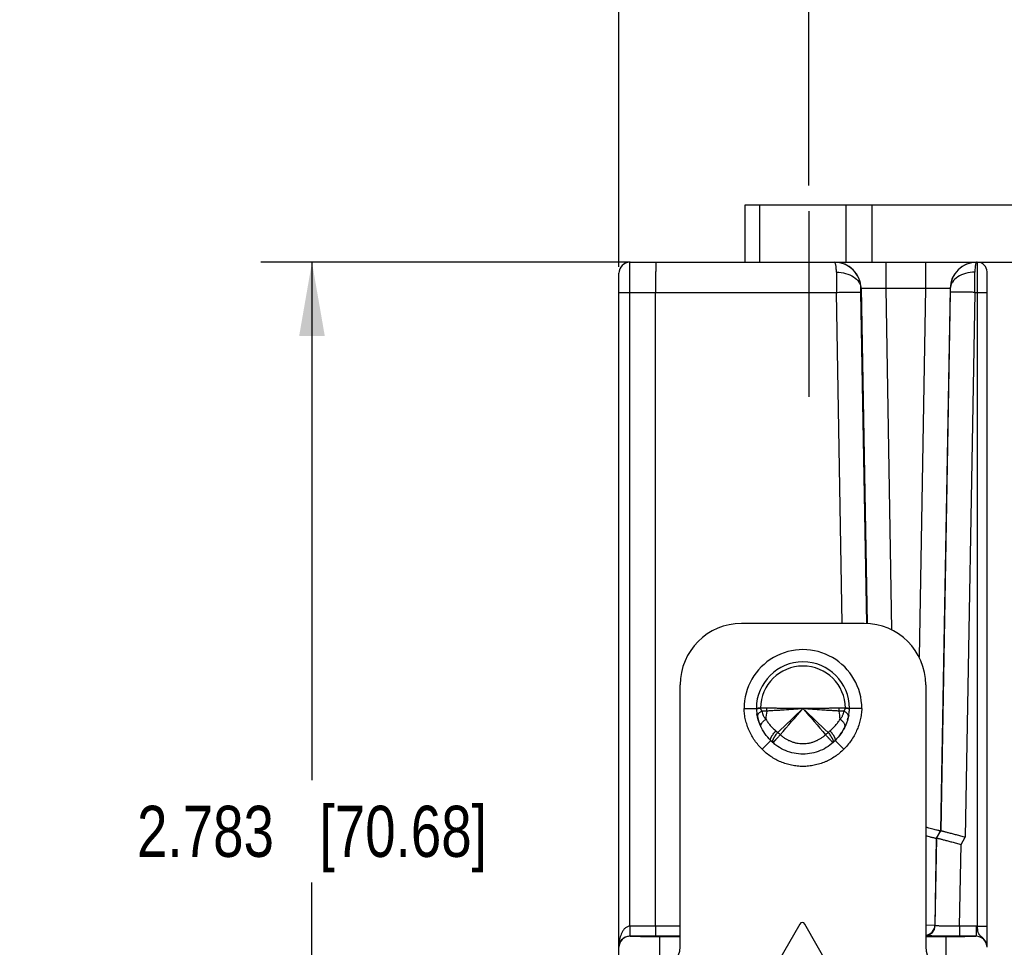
# Model space of a CAD drawing. Header units: inches. Extents: x 0 to 22, y 0 to 17.
# Tile 29 of 32: x 13.5 to 15.9, y 12.9 to 15.1. Entities that reach past the tile are written whole.
import ezdxf

# ---------------------------------------------------------------- set-up
doc = ezdxf.new("R2010")
doc.units = ezdxf.units.IN
doc.header["$LTSCALE"] = 1.21
doc.header["$MEASUREMENT"] = 0
doc.linetypes.add('CENTER', pattern=[0.6, 0.375, -0.075, 0.075, -0.075])
doc.layers.get('0').update_dxf_attribs({"linetype": 'CONTINUOUS'})
for name, color, linetype in [('02___PRT_ALL_AXES', 7, 'CONTINUOUS'), ('03___PRT_ALL_CURVES', 7, 'CONTINUOUS'), ('DEFAULT_1', 7, 'CENTER'), ('DIMENSIONS', 7, 'CONTINUOUS'), ('FEATURES', 7, 'CONTINUOUS')]:
    doc.layers.add(name, color=color, linetype=linetype)
doc.styles.get("Standard").update_dxf_attribs({"font": 'txt', "width": 0.8})
doc.dimstyles.new('DIMSTYLE_1', dxfattribs={"dimtxt": 0.125, "dimasz": 0.18, "dimexe": 0.125, "dimexo": 0.0625, "dimgap": 0.0625, "dimtad": 0, "dimtih": 1, "dimtoh": 1, "dimzin": 4, "dimdsep": 46, "dimtxsty": 'STANDARD', "dimblk": '_FILLED', "dimblk1": '_FILLED', "dimblk2": '_FILLED', "dimcen": 0.09, "dimadec": 0, "dimazin": 0, "dimtp": 0.001, "dimtm": 0.001, "dimtfac": 1, "dimtofl": 0, "dimtmove": 0, "dimatfit": 3, "dimldrblk": '_FILLED', "dimfxl": 1, "dimtolj": 1, "dimtzin": 4, "dimarcsym": 0})
doc.dimstyles.new('DIMSTYLE_2', dxfattribs={"dimtxt": 0.125, "dimasz": 0.18, "dimexe": 0.125, "dimexo": 0.0625, "dimgap": 0.0625, "dimtad": 0, "dimtih": 1, "dimtoh": 1, "dimdec": 3, "dimzin": 4, "dimdsep": 46, "dimtxsty": 'STANDARD', "dimblk": '_FILLED', "dimblk1": '_FILLED', "dimblk2": '_FILLED', "dimcen": 0.09, "dimadec": 0, "dimazin": 0, "dimtp": 0.001, "dimtm": 0.001, "dimtfac": 1, "dimtdec": 3, "dimtofl": 0, "dimtmove": 0, "dimatfit": 3, "dimldrblk": '_FILLED', "dimfxl": 1, "dimtolj": 1, "dimtzin": 4, "dimarcsym": 0})

# ---------------------------------------------------------------- blocks, each defined once
blk = doc.blocks.new('_FILLED')
at = {"color": 0, "linetype": 'ByBlock'}
blk.add_solid([(0, 0), (-1, 0.17361), (-1, -0.17361)], dxfattribs=at)
blk = doc.blocks.new('*D9')
at = {"layer": 'DIMENSIONS', "color": 2, "linetype": 'Continuous'}
for p, q in [((14.988, 14.5329), (14.988, 15.5595)), ((15.452, 14.732), (15.452, 15.5595)), ((14.988, 15.4345), (14.6363, 15.4345)), ((15.452, 15.4345), (15.812, 15.4345))]:
    blk.add_line(p, q, dxfattribs=at)
at = {"layer": 'DIMENSIONS', "color": 2, "linetype": 'Continuous', "xscale": 0.18, "yscale": 0.18, "zscale": 0.18}
blk.add_blockref('_FILLED', (14.988, 15.4345), dxfattribs=at)
at = {"layer": 'DIMENSIONS', "color": 2, "linetype": 'Continuous', "xscale": 0.18, "yscale": 0.18, "zscale": 0.18, "rotation": 180}
blk.add_blockref('_FILLED', (15.452, 15.4345), dxfattribs=at)
at = {"layer": 'DIMENSIONS', "color": 2, "linetype": 'Continuous', "insert": (14.5738, 15.497), "char_height": 0.125, "width": 1.225, "attachment_point": 3, "line_spacing_factor": 0.9}
blk.add_mtext('.464{\\Ftxt.shx;\\W1.000000;\\H0.125000; }[11.79]', dxfattribs=at)
blk = doc.blocks.new('*D10')
at = {"layer": 'DIMENSIONS', "color": 2, "linetype": 'Continuous'}
for p, q in [((15.0158, 14.5445), (14.113, 14.5445)), ((14.238, 14.5445), (14.238, 13.2782)), ((14.238, 11.7618), (14.238, 13.0282)), ((15.0255, 11.7618), (14.113, 11.7618))]:
    blk.add_line(p, q, dxfattribs=at)
at = {"layer": 'DIMENSIONS', "color": 2, "linetype": 'Continuous', "xscale": 0.18, "yscale": 0.18, "zscale": 0.18}
for p, rotation in [((14.238, 14.5445), 90), ((14.238, 11.7618), 270)]:
    blk.add_blockref('_FILLED', p, dxfattribs=dict(at, rotation=rotation))
at = {"layer": 'DIMENSIONS', "color": 2, "linetype": 'Continuous', "insert": (14.238, 13.2157), "char_height": 0.125, "width": 1.325, "attachment_point": 2, "line_spacing_factor": 0.9}
blk.add_mtext('2.783{\\Ftxt.shx;\\W1.000000;\\H0.125000; }[70.68]', dxfattribs=at)
blk = doc.blocks.new('*D13')
at = {"layer": 'DIMENSIONS', "color": 2, "linetype": 'Continuous'}
for p, q in [((16.638, 14.6845), (16.638, 15.0264)), ((16.638, 15.0264), (16.7555, 15.0264)), ((15.6065, 14.6845), (16.763, 14.6845)), ((15.8002, 14.5445), (16.763, 14.5445)), ((16.638, 14.5445), (16.638, 14.1845))]:
    blk.add_line(p, q, dxfattribs=at)
at = {"layer": 'DIMENSIONS', "color": 2, "linetype": 'Continuous', "xscale": 0.18, "yscale": 0.18, "zscale": 0.18}
for p, rotation in [((16.638, 14.6845), 270), ((16.638, 14.5445), 90)]:
    blk.add_blockref('_FILLED', p, dxfattribs=dict(at, rotation=rotation))
at = {"layer": 'DIMENSIONS', "color": 2, "linetype": 'Continuous', "insert": (16.818, 15.0889), "char_height": 0.125, "width": 0.925, "attachment_point": 1, "line_spacing_factor": 0.9}
blk.add_mtext('.14{\\Ftxt.shx;\\W1.000000;\\H0.125000; }[3.6]', dxfattribs=at)

msp = doc.modelspace()

# ---------------------------------------------------------------- linework, layer by layer
at = {"color": 7, "linetype": 'Continuous'}
for p, q in [((15.0147, 14.4708), (15.015, 14.5445)), ((15.015, 14.5445), (15.5149, 14.5445)), ((15.5153, 14.5445), (15.8626, 14.5445)), ((15.6403, 14.5445), (15.6403, 14.4807)), ((15.7377, 14.5445), (15.7377, 14.4807)), ((15.863, 14.5445), (15.8643, 14.5445)), ((15.8643, 12.9212), (15.8643, 14.5445)), ((14.988, 12.8363), (14.988, 14.5175)), ((15.888, 12.8697), (15.888, 14.5209)), ((15.0147, 12.9213), (15.0147, 14.4708)), ((15.0147, 14.4708), (15.5199, 14.4708)), ((15.078, 12.9213), (15.078, 14.4708)), ((15.534, 13.6615), (15.5199, 14.4708)), ((15.5797, 14.4807), (15.5803, 14.4807)), ((15.5798, 14.4709), (15.5797, 14.4807)), ((15.594, 13.6616), (15.5798, 14.4709)), ((15.5803, 14.4807), (15.5946, 13.6614)), ((15.6403, 14.4807), (15.6548, 13.6458)), ((15.6403, 14.4807), (15.7377, 14.4807)), ((15.7377, 14.4807), (15.7219, 13.579)), ((15.7976, 14.4807), (15.7745, 13.1541)), ((15.7981, 14.4709), (15.7751, 13.1545)), ((15.7976, 14.4807), (15.7982, 14.4807)), ((15.7982, 14.4807), (15.7981, 14.4709)), ((15.8581, 14.4708), (15.8348, 13.139)), ((15.8581, 14.4708), (15.8643, 14.4708)), ((15.2941, 13.4534), (15.3241, 13.4539)), ((15.3287, 13.4537), (15.3342, 13.4543)), ((15.3342, 13.4546), (15.3342, 13.4543)), ((15.35, 13.4544), (15.3342, 13.4543)), ((15.5417, 13.4543), (15.5259, 13.4544)), ((15.5472, 13.4544), (15.5417, 13.4546)), ((15.5417, 13.4543), (15.5417, 13.4546)), ((15.5417, 13.4543), (15.5486, 13.4535)), ((15.5519, 13.4539), (15.5472, 13.4544)), ((15.5819, 13.4534), (15.5519, 13.4539)), ((15.3718, 13.3987), (15.3766, 13.3949)), ((15.4993, 13.3949), (15.5041, 13.3987)), ((15.3594, 13.375), (15.3382, 13.3538)), ((15.5114, 13.3702), (15.5097, 13.3717)), ((15.5377, 13.3538), (15.5165, 13.375)), ((15.7642, 13.1362), (15.7745, 13.1541)), ((15.7648, 13.1367), (15.7751, 13.1545)), ((15.7751, 13.1545), (15.7745, 13.1541)), ((15.7642, 13.1362), (15.7605, 12.9234)), ((15.7611, 12.9228), (15.7648, 13.1367)), ((15.7648, 13.1367), (15.7642, 13.1362)), ((15.821, 12.9213), (15.8245, 13.1211)), ((15.8245, 13.1211), (15.8348, 13.139)), ((15.7605, 12.9234), (15.738, 12.9237)), ((15.7611, 12.9228), (15.7605, 12.9234)), ((15.0147, 12.9213), (15.0148, 12.9)), ((15.138, 12.9213), (15.0152, 12.9213)), ((15.078, 12.9213), (15.0777, 12.8968)), ((15.861, 12.9213), (15.821, 12.9213)), ((15.821, 12.9213), (15.821, 12.8968)), ((15.861, 12.9213), (15.861, 12.8967)), ((15.015, 12.8967), (15.015, 12.8968)), ((15.138, 12.8968), (15.015, 12.8968)), ((15.088, 12.8355), (15.088, 12.8954)), ((15.138, 12.8954), (15.088, 12.8954)), ((15.788, 12.8954), (15.738, 12.8954)), ((15.788, 12.8355), (15.788, 12.8954)), ((15.861, 12.8968), (15.821, 12.8968))]:
    msp.add_line(p, q, dxfattribs=at)
for centre, radius, start, end in [((15.015, 14.5175), 0.027, 90, 180), ((15.5153, 14.4795), 0.065, 1.0155, 89.9925), ((15.8626, 14.4795), 0.065, 90.0075, 178.9845), ((15.8643, 14.5209), 0.0236, 0, 90), ((33.5557, 14.5349), 18.0359, 180.04746, 180.20355), ((0.25, 14.5296), 15.6082, 359.78431, 359.96468), ((15.438, 13.4535), 0.1439, 359.9465, 180.0535), ((15.438, 13.4535), 0.1139, 0.1866, 179.8134), ((15.438, 13.4535), 0.1038, 0.6031, 179.3969), ((15.4316, 13.4579), 0.1076, 182.1372, 185.6821), ((15.3497, 13.0565), 0.3984, 92.2281, 93.0143), ((15.2979, 13.4548), 0.0522, 351.5443, 359.5022), ((29.8384, -1.6673), 20.8809, 133.60221, 133.83508), ((-9.7442, 35.1236), 33.2225, 319.14083, 319.28684), ((5.4584, 2.956), 14.4841, 46.11346, 46.4492), ((40.6199, 35.1235), 33.2222, 220.71316, 220.85917), ((15.578, 13.4548), 0.0522, 180.4972, 188.4555), ((15.4447, 13.4579), 0.1073, 354.9438, 357.8662), ((15.445, 13.4579), 0.107, 356.1369, 357.2303), ((15.4336, 13.4581), 0.1096, 185.6716, 185.8151), ((15.4354, 13.4583), 0.1114, 185.8238, 189.292), ((15.4402, 13.4592), 0.1163, 192.8232, 195.9286), ((15.5136, 13.4192), 0.1665, 170.3196, 177.2244), ((15.3623, 13.4192), 0.1665, 2.7756, 9.6805), ((15.4354, 13.4593), 0.1166, 343.3862, 346.2539), ((15.5433, 13.4347), 0.006, 347.1824, 350.8348), ((15.4378, 13.4587), 0.1142, 349.0198, 349.1997), ((15.4389, 13.4585), 0.1131, 349.1953, 351.9266), ((15.4401, 13.4583), 0.1118, 351.9313, 352.1167), ((15.4416, 13.4582), 0.1103, 352.1108, 354.9449), ((15.4412, 13.4595), 0.1173, 195.9273, 199.1654), ((15.4414, 13.4595), 0.1175, 199.1639, 202.3013), ((15.4337, 13.46), 0.1185, 331.9255, 334.3244), ((15.5358, 13.4109), 0.00517, 334.3314, 335.6821), ((15.544, 13.5743), 0.2453, 226.9792, 228.8847), ((15.3329, 13.5732), 0.244, 311.11, 313.0261), ((15.4306, 13.4618), 0.1221, 322.8362, 323.2864), ((15.4307, 13.4617), 0.122, 323.2859, 325.8483), ((15.4309, 13.4616), 0.1217, 325.8489, 326.5418), ((15.4312, 13.4614), 0.1213, 326.5411, 328.4741), ((15.4317, 13.4611), 0.1208, 328.4748, 329.3014), ((15.4323, 13.4608), 0.1201, 329.3003, 331.3349), ((15.4329, 13.4604), 0.1194, 331.3363, 331.9279), ((15.444, 13.4606), 0.1203, 223.2746, 225.342), ((15.4396, 13.4545), 0.1129, 224.7494, 228.1507), ((15.4404, 13.4554), 0.114, 228.145, 228.2651), ((15.4408, 13.4558), 0.1147, 228.2675, 231.4582), ((15.4352, 13.4557), 0.1145, 309.5221, 311.7219), ((15.4356, 13.4553), 0.1139, 311.7231, 312.3173), ((15.5102, 13.3716), 0.00183, 311.7169, 315.4332), ((15.4358, 13.455), 0.1136, 312.3173, 312.9157), ((15.4365, 13.4543), 0.1125, 312.9128, 315.2539), ((15.7355, 12.9239), 0.025, 275.7477, 358.966), ((15.0152, 12.8693), 0.052, 89.9913, 90.4914), ((15.7361, 12.9232), 0.025, 274.3606, 358.9652), ((15.861, 12.8694), 0.052, 86.2735, 90.0003), ((15.015, 12.8697), 0.027, 89.9953, 179.9953), ((15.8609, 12.8698), 0.027, 359.9688, 89.9686), ((15.861, 12.8697), 0.027, 0.0047, 90.0047), ((15.0833, 12.8707), 0.0954, 177.7185, 179.9968)]:
    msp.add_arc(centre, radius, start, end, dxfattribs=at)
for points, knots in [([(15.0783, 14.5445), (15.0783, 14.5445), (15.0783, 14.5443), (15.0782, 14.5441), (15.0782, 14.5437), (15.0782, 14.5431), (15.0782, 14.5423), (15.0782, 14.5409), (15.0782, 14.5387), (15.0781, 14.5357), (15.0781, 14.532), (15.0781, 14.5277), (15.078, 14.5209), (15.078, 14.5113), (15.078, 14.4988), (15.078, 14.4851), (15.078, 14.4756), (15.078, 14.4708)], [0, 0, 0, 0, 0.001222, 0.004828, 0.010813, 0.019163, 0.029864, 0.042898, 0.075828, 0.117609, 0.167878, 0.226151, 0.291871, 0.443162, 0.615996, 0.804056, 1, 1, 1, 1]), ([(15.5797, 14.4807), (15.5796, 14.4891), (15.576, 14.5059), (15.5615, 14.5271), (15.5401, 14.5412), (15.5233, 14.5445), (15.5149, 14.5445)], [0, 0, 0, 0, 0.250968, 0.50121, 0.750791, 1, 1, 1, 1]), ([(15.5197, 14.52), (15.5197, 14.5234), (15.5196, 14.5283), (15.5189, 14.5344), (15.5183, 14.5379), (15.5176, 14.5407), (15.5167, 14.5429), (15.5157, 14.5445), (15.5149, 14.5445)], [0, 0, 0, 0, 0.40652, 0.572741, 0.712255, 0.824113, 0.908263, 1, 1, 1, 1]), ([(15.863, 14.5445), (15.8547, 14.5445), (15.8378, 14.5412), (15.8164, 14.5271), (15.8019, 14.5059), (15.7983, 14.4891), (15.7982, 14.4807)], [0, 0, 0, 0, 0.249209, 0.49879, 0.749032, 1, 1, 1, 1]), ([(15.8606, 14.5412), (15.8602, 14.5401), (15.8595, 14.5373), (15.8584, 14.5302), (15.8582, 14.5243), (15.8582, 14.52)], [0, 0, 0, 0, 0.171716, 0.397717, 1, 1, 1, 1]), ([(15.863, 14.5445), (15.8625, 14.5445), (15.8617, 14.5438), (15.8611, 14.5426), (15.8607, 14.5417), (15.8606, 14.5412)], [0, 0, 0, 0, 0.35261, 0.634023, 1, 1, 1, 1]), ([(15.5197, 14.52), (15.5273, 14.52), (15.5421, 14.5181), (15.5614, 14.5101), (15.5735, 14.499), (15.5786, 14.4886), (15.5796, 14.4833), (15.5797, 14.4807)], [0, 0, 0, 0, 0.291666, 0.560866, 0.794453, 0.899662, 1, 1, 1, 1]), ([(15.8582, 14.52), (15.8506, 14.52), (15.8359, 14.5181), (15.8165, 14.5101), (15.8044, 14.499), (15.7993, 14.4886), (15.7983, 14.4833), (15.7982, 14.4807)], [0, 0, 0, 0, 0.291664, 0.560862, 0.794452, 0.899662, 1, 1, 1, 1]), ([(14.988, 14.4704), (14.988, 14.4704), (14.9882, 14.4704), (14.9885, 14.4705), (14.9892, 14.4705), (14.9901, 14.4705), (14.9912, 14.4706), (14.9931, 14.4706), (14.996, 14.4707), (15, 14.4708), (15.0046, 14.4708), (15.0096, 14.4708), (15.013, 14.4708), (15.0147, 14.4708)], [0, 0, 0, 0, 0.005127, 0.019608, 0.043417, 0.076397, 0.118317, 0.168706, 0.292762, 0.444029, 0.616885, 0.804963, 1, 1, 1, 1]), ([(15.5199, 14.4708), (15.5237, 14.4709), (15.5313, 14.471), (15.5423, 14.4712), (15.5524, 14.4712), (15.5614, 14.4713), (15.5679, 14.4713), (15.5722, 14.4712), (15.5748, 14.4712), (15.5768, 14.4711), (15.5783, 14.4711), (15.5792, 14.4709), (15.5797, 14.4709), (15.5798, 14.4709)], [0, 0, 0, 0, 0.192776, 0.378654, 0.550062, 0.700783, 0.825238, 0.876057, 0.918653, 0.952607, 0.977576, 0.993396, 1, 1, 1, 1]), ([(15.5803, 14.4807), (15.5804, 14.4808), (15.5809, 14.4808), (15.5818, 14.4809), (15.5833, 14.481), (15.5853, 14.481), (15.5878, 14.4811), (15.5922, 14.4811), (15.5987, 14.4811), (15.6077, 14.4811), (15.6178, 14.481), (15.6288, 14.4809), (15.6364, 14.4807), (15.6403, 14.4807)], [0, 0, 0, 0, 0.006567, 0.022326, 0.047267, 0.081166, 0.123722, 0.174541, 0.298972, 0.449792, 0.62129, 0.807051, 1, 1, 1, 1]), ([(15.7377, 14.4807), (15.7415, 14.4807), (15.7491, 14.4809), (15.7601, 14.481), (15.7703, 14.4811), (15.7792, 14.4811), (15.7857, 14.4811), (15.7901, 14.4811), (15.7926, 14.481), (15.7946, 14.481), (15.7962, 14.4809), (15.797, 14.4808), (15.7975, 14.4808), (15.7976, 14.4807)], [0, 0, 0, 0, 0.192947, 0.378704, 0.550201, 0.701022, 0.825455, 0.876275, 0.918831, 0.95273, 0.977673, 0.993435, 1, 1, 1, 1]), ([(15.8581, 14.4708), (15.8542, 14.4709), (15.8466, 14.471), (15.8356, 14.4712), (15.8255, 14.4712), (15.8165, 14.4713), (15.81, 14.4713), (15.8057, 14.4712), (15.8031, 14.4712), (15.8011, 14.4711), (15.7996, 14.4711), (15.7987, 14.4709), (15.7982, 14.4709), (15.7981, 14.4709)], [0, 0, 0, 0, 0.192776, 0.378654, 0.550062, 0.700783, 0.825238, 0.876057, 0.918653, 0.952607, 0.977576, 0.993396, 1, 1, 1, 1]), ([(15.8643, 14.4708), (15.8659, 14.4708), (15.8689, 14.4708), (15.8733, 14.4708), (15.8773, 14.4708), (15.8808, 14.4707), (15.8834, 14.4707), (15.8851, 14.4706), (15.8861, 14.4706), (15.8869, 14.4705), (15.8875, 14.4705), (15.8877, 14.4705), (15.888, 14.4705), (15.888, 14.4704)], [0, 0, 0, 0, 0.194572, 0.38246, 0.555321, 0.706715, 0.830951, 0.881433, 0.923437, 0.956488, 0.98035, 0.994864, 1, 1, 1, 1]), ([(15.3382, 13.3538), (15.3316, 13.3603), (15.3226, 13.3711), (15.3127, 13.3868), (15.3065, 13.3993), (15.3014, 13.4123), (15.2975, 13.4257), (15.295, 13.4395), (15.2942, 13.4487), (15.2941, 13.4534)], [0, 0, 0, 0, 0.249713, 0.374718, 0.499747, 0.624775, 0.74984, 0.874978, 1, 1, 1, 1]), ([(15.3241, 13.4539), (15.3241, 13.4539), (15.3241, 13.4539), (15.3241, 13.4539), (15.3241, 13.4539), (15.3241, 13.4539), (15.3241, 13.4539), (15.3241, 13.4539), (15.3241, 13.4539), (15.3242, 13.4539), (15.3242, 13.4539), (15.3243, 13.454), (15.3244, 13.454), (15.3245, 13.454), (15.3247, 13.454), (15.325, 13.4541), (15.3253, 13.4541), (15.3256, 13.4542), (15.3259, 13.4542), (15.3263, 13.4542), (15.3269, 13.4543), (15.3277, 13.4543), (15.3284, 13.4543), (15.3287, 13.4544)], [0, 0, 0, 0, 0.000263, 0.001049, 0.002357, 0.004184, 0.006528, 0.009387, 0.01664, 0.025925, 0.037226, 0.050528, 0.065817, 0.102295, 0.146559, 0.198519, 0.258098, 0.325231, 0.399853, 0.481883, 0.571237, 0.771541, 1, 1, 1, 1]), ([(15.3241, 13.4527), (15.3241, 13.4528), (15.3242, 13.4528), (15.3242, 13.4529), (15.3243, 13.4529), (15.3246, 13.453), (15.3249, 13.4531), (15.3254, 13.4532), (15.3261, 13.4533), (15.3268, 13.4535), (15.3277, 13.4536), (15.3284, 13.4537), (15.3287, 13.4537)], [0, 0, 0, 0, 0.013468, 0.032311, 0.057457, 0.08926, 0.173333, 0.284983, 0.424075, 0.590053, 0.782258, 1, 1, 1, 1]), ([(15.3342, 13.4543), (15.3342, 13.4539), (15.3343, 13.4532), (15.3346, 13.4522), (15.335, 13.4513), (15.3354, 13.4504), (15.3358, 13.4495), (15.3365, 13.4485), (15.337, 13.4477), (15.3374, 13.4473)], [0, 0, 0, 0, 0.139196, 0.275043, 0.405815, 0.53177, 0.653657, 0.771981, 1, 1, 1, 1]), ([(15.438, 13.4535), (15.4302, 13.4526), (15.4149, 13.4512), (15.3958, 13.4499), (15.3808, 13.449), (15.3701, 13.4484), (15.3596, 13.4478), (15.3528, 13.4474), (15.3495, 13.4472)], [0, 0, 0, 0, 0.263527, 0.521627, 0.646937, 0.768889, 0.88682, 1, 1, 1, 1]), ([(15.438, 13.4535), (15.4302, 13.4533), (15.4149, 13.4532), (15.3959, 13.4534), (15.3811, 13.4538), (15.3704, 13.454), (15.3601, 13.4542), (15.3533, 13.4543), (15.35, 13.4544)], [0, 0, 0, 0, 0.264485, 0.523099, 0.648391, 0.770103, 0.887552, 1, 1, 1, 1]), ([(15.5259, 13.4544), (15.5226, 13.4543), (15.5158, 13.4542), (15.5055, 13.454), (15.4949, 13.4538), (15.48, 13.4534), (15.461, 13.4532), (15.4457, 13.4533), (15.438, 13.4535)], [0, 0, 0, 0, 0.112448, 0.229897, 0.351609, 0.476901, 0.735515, 1, 1, 1, 1]), ([(15.5264, 13.4472), (15.5231, 13.4474), (15.5163, 13.4478), (15.5059, 13.4484), (15.4951, 13.449), (15.4801, 13.4499), (15.4611, 13.4512), (15.4457, 13.4526), (15.438, 13.4535)], [0, 0, 0, 0, 0.11318, 0.231111, 0.353063, 0.478373, 0.736473, 1, 1, 1, 1]), ([(15.5819, 13.4534), (15.5817, 13.4487), (15.5809, 13.4395), (15.5784, 13.4257), (15.5745, 13.4123), (15.5695, 13.3993), (15.5632, 13.3868), (15.5533, 13.3711), (15.5443, 13.3603), (15.5377, 13.3538)], [0, 0, 0, 0, 0.125006, 0.25007, 0.375095, 0.500131, 0.62516, 0.750188, 1, 1, 1, 1]), ([(15.5385, 13.4473), (15.5389, 13.4477), (15.5394, 13.4485), (15.5401, 13.4495), (15.5405, 13.4504), (15.5409, 13.4513), (15.5414, 13.4526), (15.5417, 13.4536), (15.5417, 13.4543)], [0, 0, 0, 0, 0.228088, 0.346425, 0.468345, 0.594361, 0.725198, 1, 1, 1, 1]), ([(15.5486, 13.4535), (15.549, 13.4535), (15.5497, 13.4534), (15.5504, 13.4532), (15.5509, 13.4531), (15.5513, 13.453), (15.5515, 13.4529), (15.5516, 13.4529), (15.5517, 13.4528), (15.5518, 13.4528), (15.5518, 13.4527), (15.5518, 13.4527)], [0, 0, 0, 0, 0.410369, 0.575799, 0.714053, 0.824943, 0.908604, 0.940428, 0.965836, 0.985314, 1, 1, 1, 1]), ([(15.3594, 13.375), (15.349, 13.3854), (15.3343, 13.4063), (15.3271, 13.4304), (15.3254, 13.4403)], [0, 0, 0, 0, 0.592895, 1, 1, 1, 1]), ([(15.3374, 13.4473), (15.3365, 13.4468), (15.3348, 13.4457), (15.3324, 13.444), (15.3305, 13.4423), (15.3289, 13.4405), (15.3277, 13.4386), (15.3269, 13.4368), (15.3266, 13.4351), (15.3267, 13.4339), (15.3268, 13.4334)], [0, 0, 0, 0, 0.167361, 0.323139, 0.465848, 0.595038, 0.71104, 0.815233, 0.910242, 1, 1, 1, 1]), ([(15.3495, 13.4472), (15.3474, 13.447), (15.3434, 13.4469), (15.3393, 13.4471), (15.3374, 13.4473)], [0, 0, 0, 0, 0.512217, 1, 1, 1, 1]), ([(15.3374, 13.4473), (15.3378, 13.4454), (15.3387, 13.4417), (15.3405, 13.4372), (15.3422, 13.4338), (15.3434, 13.4318), (15.3445, 13.4303), (15.3452, 13.4294), (15.3458, 13.4287), (15.3464, 13.428), (15.3469, 13.4275), (15.3473, 13.4272)], [0, 0, 0, 0, 0.255951, 0.506658, 0.630544, 0.753822, 0.815347, 0.876843, 0.907603, 0.93838, 1, 1, 1, 1]), ([(15.5499, 13.437), (15.5482, 13.4282), (15.5409, 13.4053), (15.5269, 13.3854), (15.5165, 13.375)], [0, 0, 0, 0, 0.378906, 1, 1, 1, 1]), ([(15.5385, 13.4473), (15.5366, 13.4471), (15.5325, 13.4469), (15.5285, 13.447), (15.5264, 13.4472)], [0, 0, 0, 0, 0.487782, 1, 1, 1, 1]), ([(15.5286, 13.4272), (15.529, 13.4275), (15.5296, 13.4282), (15.5309, 13.4296), (15.5323, 13.4315), (15.5337, 13.4338), (15.535, 13.4364), (15.5361, 13.439), (15.5374, 13.4426), (15.5381, 13.4454), (15.5385, 13.4473)], [0, 0, 0, 0, 0.061618, 0.123139, 0.246109, 0.36938, 0.493257, 0.618074, 0.744069, 1, 1, 1, 1]), ([(15.5492, 13.4337), (15.5493, 13.4343), (15.5493, 13.4354), (15.5489, 13.4372), (15.5481, 13.4389), (15.5469, 13.4407), (15.5453, 13.4424), (15.5434, 13.4441), (15.5411, 13.4458), (15.5394, 13.4468), (15.5385, 13.4473)], [0, 0, 0, 0, 0.08973, 0.18537, 0.290391, 0.407045, 0.536485, 0.678935, 0.833917, 1, 1, 1, 1]), ([(15.3354, 13.4087), (15.3353, 13.409), (15.335, 13.4096), (15.3348, 13.4109), (15.3349, 13.4123), (15.3353, 13.4137), (15.3359, 13.4153), (15.3371, 13.4174), (15.3389, 13.4199), (15.3413, 13.4224), (15.3441, 13.4249), (15.3462, 13.4265), (15.3473, 13.4272)], [0, 0, 0, 0, 0.039515, 0.080218, 0.168169, 0.216882, 0.269238, 0.385609, 0.518073, 0.665925, 0.82755, 1, 1, 1, 1]), ([(15.3473, 13.4272), (15.3489, 13.4246), (15.3523, 13.4195), (15.3581, 13.4121), (15.3646, 13.4051), (15.3694, 13.4008), (15.3718, 13.3987)], [0, 0, 0, 0, 0.242994, 0.491036, 0.74361, 1, 1, 1, 1]), ([(15.5041, 13.3987), (15.5066, 13.4008), (15.5113, 13.4051), (15.5178, 13.4121), (15.5236, 13.4195), (15.527, 13.4246), (15.5286, 13.4272)], [0, 0, 0, 0, 0.256354, 0.508928, 0.756997, 1, 1, 1, 1]), ([(15.5405, 13.4087), (15.5407, 13.409), (15.5409, 13.4096), (15.5411, 13.4109), (15.541, 13.4123), (15.5406, 13.4137), (15.54, 13.4153), (15.5388, 13.4174), (15.537, 13.4199), (15.5346, 13.4224), (15.5318, 13.4249), (15.5297, 13.4265), (15.5286, 13.4272)], [0, 0, 0, 0, 0.039514, 0.080223, 0.168198, 0.216924, 0.269292, 0.385679, 0.518146, 0.665987, 0.827586, 1, 1, 1, 1]), ([(15.3594, 13.375), (15.3593, 13.3752), (15.359, 13.3756), (15.3587, 13.3764), (15.3586, 13.3774), (15.3587, 13.3784), (15.359, 13.3796), (15.3595, 13.381), (15.3601, 13.3824), (15.3608, 13.384), (15.3618, 13.3856), (15.3632, 13.388), (15.3654, 13.3912), (15.3684, 13.395), (15.3707, 13.3975), (15.3718, 13.3987)], [0, 0, 0, 0, 0.026262, 0.054951, 0.087823, 0.125991, 0.170033, 0.220177, 0.276455, 0.338685, 0.406541, 0.479649, 0.639791, 0.815047, 1, 1, 1, 1]), ([(15.3638, 13.3716), (15.3638, 13.3719), (15.3637, 13.3724), (15.3638, 13.3733), (15.364, 13.3744), (15.3643, 13.3755), (15.3648, 13.3768), (15.3653, 13.3781), (15.366, 13.3795), (15.3668, 13.3811), (15.3677, 13.3826), (15.3688, 13.3843), (15.3699, 13.386), (15.3715, 13.3884), (15.3737, 13.3914), (15.3756, 13.3937), (15.3766, 13.3949)], [0, 0, 0, 0, 0.029168, 0.062969, 0.101768, 0.145699, 0.194769, 0.248888, 0.307834, 0.371333, 0.43909, 0.51077, 0.585997, 0.66438, 0.828881, 1, 1, 1, 1]), ([(15.3827, 13.3894), (15.3821, 13.3887), (15.3809, 13.3874), (15.3791, 13.3855), (15.3774, 13.3836), (15.3757, 13.3818), (15.3742, 13.3801), (15.3727, 13.3784), (15.3713, 13.3769), (15.37, 13.3756), (15.3688, 13.3743), (15.3679, 13.3734), (15.3672, 13.3727), (15.3668, 13.3723), (15.3664, 13.3719), (15.366, 13.3715), (15.3657, 13.3712), (15.3654, 13.3709), (15.3652, 13.3707), (15.365, 13.3705), (15.3648, 13.3704), (15.3647, 13.3704), (15.3647, 13.3703), (15.3646, 13.3703), (15.3646, 13.3703), (15.3646, 13.3702), (15.3645, 13.3702), (15.3645, 13.3702), (15.3645, 13.3702), (15.3645, 13.3702), (15.3645, 13.3702), (15.3645, 13.3702)], [0, 0, 0, 0, 0.101236, 0.200777, 0.29765, 0.39089, 0.479731, 0.563499, 0.641524, 0.71319, 0.777919, 0.835135, 0.86077, 0.884361, 0.905869, 0.925252, 0.942472, 0.957493, 0.970291, 0.980843, 0.985269, 0.989124, 0.992402, 0.9951, 0.997212, 0.998048, 0.998736, 0.999275, 0.999664, 0.999905, 1, 1, 1, 1]), ([(15.3827, 13.3894), (15.3845, 13.3877), (15.3884, 13.3845), (15.3947, 13.3802), (15.4013, 13.3764), (15.4082, 13.3733), (15.4154, 13.3708), (15.4228, 13.369), (15.4291, 13.3681), (15.4342, 13.3677), (15.4392, 13.3676), (15.4456, 13.3679), (15.4531, 13.369), (15.4605, 13.3708), (15.4677, 13.3733), (15.4746, 13.3764), (15.4812, 13.3802), (15.4875, 13.3845), (15.4914, 13.3877), (15.4933, 13.3894)], [0, 0, 0, 0, 0.062471, 0.124948, 0.187433, 0.249928, 0.312431, 0.374947, 0.437475, 0.468748, 0.500023, 0.562556, 0.625077, 0.687589, 0.750087, 0.812578, 0.875059, 0.937532, 1, 1, 1, 1]), ([(15.5097, 13.3717), (15.5093, 13.3721), (15.5084, 13.373), (15.5069, 13.3746), (15.5051, 13.3765), (15.503, 13.3787), (15.5012, 13.3807), (15.4996, 13.3824), (15.498, 13.3842), (15.4958, 13.3865), (15.4941, 13.3884), (15.4933, 13.3894)], [0, 0, 0, 0, 0.072249, 0.163491, 0.272112, 0.396132, 0.533434, 0.606346, 0.681709, 0.838332, 1, 1, 1, 1]), ([(15.4993, 13.3949), (15.5004, 13.3935), (15.5026, 13.3909), (15.5055, 13.3869), (15.5076, 13.3836), (15.5091, 13.3811), (15.51, 13.3794), (15.5107, 13.3777), (15.5113, 13.3762), (15.5118, 13.3749), (15.5121, 13.3737), (15.5122, 13.3726), (15.5121, 13.3717), (15.512, 13.371), (15.5117, 13.3706), (15.5116, 13.3704), (15.5115, 13.3703)], [0, 0, 0, 0, 0.184977, 0.360973, 0.522285, 0.596047, 0.66455, 0.727378, 0.784155, 0.834627, 0.878737, 0.916599, 0.948638, 0.975835, 0.988163, 1, 1, 1, 1]), ([(15.5165, 13.375), (15.5166, 13.3752), (15.5169, 13.3756), (15.5172, 13.3764), (15.5173, 13.3773), (15.5171, 13.3784), (15.5169, 13.3796), (15.5164, 13.3809), (15.5158, 13.3824), (15.5151, 13.3839), (15.5141, 13.3856), (15.5127, 13.388), (15.5105, 13.3911), (15.5075, 13.3949), (15.5053, 13.3975), (15.5041, 13.3987)], [0, 0, 0, 0, 0.02562, 0.053774, 0.086259, 0.124188, 0.168107, 0.218209, 0.274502, 0.336799, 0.404772, 0.478045, 0.638635, 0.814446, 1, 1, 1, 1]), ([(15.5165, 13.375), (15.5113, 13.3698), (15.5, 13.3604), (15.4744, 13.3464), (15.438, 13.3389), (15.4015, 13.3464), (15.376, 13.3604), (15.3646, 13.3698), (15.3594, 13.375)], [0, 0, 0, 0, 0.125422, 0.250581, 0.5, 0.749419, 0.874578, 1, 1, 1, 1]), ([(15.3645, 13.3702), (15.3644, 13.3703), (15.3642, 13.3705), (15.364, 13.3709), (15.3639, 13.3713), (15.3638, 13.3716)], [0, 0, 0, 0, 0.230913, 0.470306, 1, 1, 1, 1]), ([(15.5377, 13.3538), (15.5344, 13.3505), (15.5276, 13.3443), (15.5165, 13.3359), (15.5066, 13.3299), (15.4984, 13.3257), (15.4899, 13.3219), (15.479, 13.3179), (15.4656, 13.3145), (15.4518, 13.3124), (15.438, 13.3117), (15.4264, 13.3122), (15.4172, 13.3134), (15.4081, 13.315), (15.3969, 13.3179), (15.3838, 13.3227), (15.3713, 13.3287), (15.3594, 13.3359), (15.3483, 13.3443), (15.3415, 13.3505), (15.3382, 13.3538)], [0, 0, 0, 0, 0.062466, 0.124974, 0.187466, 0.218719, 0.249976, 0.31248, 0.374985, 0.437483, 0.499981, 0.562481, 0.59374, 0.624999, 0.6875, 0.750001, 0.812494, 0.874998, 0.937524, 1, 1, 1, 1]), ([(15.7745, 13.1541), (15.7744, 13.154), (15.7741, 13.1541), (15.7736, 13.1541), (15.7727, 13.1543), (15.7716, 13.1546), (15.7701, 13.1549), (15.7676, 13.1555), (15.7637, 13.1565), (15.7584, 13.1578), (15.7523, 13.1594), (15.7453, 13.1613), (15.7405, 13.1626), (15.738, 13.1632)], [0, 0, 0, 0, 0.00626, 0.021056, 0.044401, 0.076201, 0.116268, 0.164307, 0.283077, 0.42965, 0.600584, 0.792061, 1, 1, 1, 1]), ([(15.738, 13.1426), (15.7398, 13.1421), (15.7434, 13.1412), (15.7484, 13.1399), (15.7529, 13.1387), (15.7566, 13.1378), (15.7597, 13.1371), (15.7617, 13.1366), (15.7629, 13.1364), (15.7635, 13.1362), (15.7639, 13.1362), (15.7641, 13.1362), (15.7642, 13.1362)], [0, 0, 0, 0, 0.214528, 0.408635, 0.579352, 0.723944, 0.840003, 0.925573, 0.956393, 0.979089, 0.9936, 1, 1, 1, 1]), ([(15.7751, 13.1545), (15.7751, 13.1545), (15.7753, 13.1545), (15.7755, 13.1545), (15.776, 13.1544), (15.7768, 13.1543), (15.7782, 13.154), (15.7803, 13.1535), (15.7829, 13.1529), (15.7859, 13.1521), (15.7895, 13.1512), (15.795, 13.1498), (15.8027, 13.1477), (15.8128, 13.145), (15.8236, 13.1421), (15.831, 13.14), (15.8348, 13.139)], [0, 0, 0, 0, 0.002035, 0.006421, 0.013202, 0.022369, 0.047784, 0.082401, 0.125777, 0.177445, 0.236826, 0.303267, 0.454561, 0.625314, 0.809371, 1, 1, 1, 1]), ([(15.7648, 13.1367), (15.7648, 13.1367), (15.765, 13.1367), (15.7652, 13.1367), (15.7657, 13.1366), (15.7665, 13.1364), (15.7679, 13.1361), (15.7699, 13.1356), (15.7725, 13.135), (15.7756, 13.1342), (15.7792, 13.1333), (15.7847, 13.1319), (15.7924, 13.1299), (15.8025, 13.1272), (15.8133, 13.1242), (15.8207, 13.1222), (15.8245, 13.1211)], [0, 0, 0, 0, 0.002035, 0.006421, 0.013202, 0.022369, 0.047784, 0.082401, 0.125777, 0.177445, 0.236826, 0.303267, 0.454561, 0.625314, 0.809371, 1, 1, 1, 1]), ([(15.0147, 12.9213), (15.0121, 12.9213), (15.007, 12.9197), (15.0012, 12.9147), (14.9969, 12.9087), (14.9926, 12.9001), (14.9893, 12.8886), (14.9882, 12.8792), (14.988, 12.8744)], [0, 0, 0, 0, 0.133999, 0.263462, 0.389339, 0.51317, 0.757424, 1, 1, 1, 1]), ([(15.0152, 12.9213), (15.0152, 12.9172), (15.0152, 12.9101), (15.0151, 12.9029), (15.0148, 12.9)], [0, 0, 0, 0, 0.57976, 1, 1, 1, 1]), ([(15.0148, 12.9), (15.0148, 12.8995), (15.0149, 12.8987), (15.0151, 12.8978), (15.0151, 12.8971), (15.0149, 12.8969), (15.0149, 12.8968)], [0, 0, 0, 0, 0.415291, 0.725409, 0.918851, 1, 1, 1, 1]), ([(15.821, 12.9213), (15.8172, 12.9213), (15.8096, 12.9213), (15.7986, 12.9213), (15.7884, 12.9214), (15.7795, 12.9215), (15.773, 12.9217), (15.7686, 12.9219), (15.7661, 12.9221), (15.7641, 12.9222), (15.7625, 12.9224), (15.7617, 12.9226), (15.7611, 12.9227), (15.7611, 12.9228)], [0, 0, 0, 0, 0.19279, 0.378391, 0.549801, 0.700521, 0.824866, 0.875646, 0.918189, 0.952097, 0.977092, 0.993002, 1, 1, 1, 1]), ([(15.8643, 12.9212), (15.8659, 12.9212), (15.8689, 12.9212), (15.8733, 12.9212), (15.8773, 12.9212), (15.8808, 12.9211), (15.8834, 12.9211), (15.8851, 12.921), (15.8861, 12.921), (15.8869, 12.9209), (15.8875, 12.9209), (15.8877, 12.9208), (15.888, 12.9208), (15.888, 12.9208)], [0, 0, 0, 0, 0.194572, 0.38246, 0.555321, 0.706714, 0.830951, 0.881433, 0.923437, 0.956487, 0.980349, 0.994864, 1, 1, 1, 1]), ([(15.888, 12.8697), (15.888, 12.8724), (15.8872, 12.8776), (15.8841, 12.8849), (15.8794, 12.8909), (15.874, 12.8957), (15.8697, 12.8994), (15.8674, 12.9031), (15.8659, 12.9074), (15.8649, 12.9135), (15.8645, 12.9186), (15.8643, 12.9212)], [0, 0, 0, 0, 0.133866, 0.266875, 0.397467, 0.521635, 0.633211, 0.68599, 0.740959, 0.863809, 1, 1, 1, 1]), ([(15.015, 12.8968), (15.0123, 12.8968), (15.0073, 12.896), (14.9995, 12.8927), (14.993, 12.8868), (14.9888, 12.8788), (14.988, 12.8733), (14.988, 12.8707)], [0, 0, 0, 0, 0.195108, 0.356173, 0.605466, 0.810751, 1, 1, 1, 1]), ([(15.088, 12.8954), (15.0832, 12.8954), (15.0739, 12.8954), (15.0604, 12.8955), (15.0479, 12.8956), (15.0384, 12.8957), (15.0317, 12.8959), (15.0274, 12.896), (15.0238, 12.8961), (15.0207, 12.8962), (15.0183, 12.8963), (15.0167, 12.8964), (15.0158, 12.8965), (15.0154, 12.8965), (15.0151, 12.8966), (15.015, 12.8966), (15.015, 12.8967)], [0, 0, 0, 0, 0.19497, 0.382495, 0.555293, 0.706757, 0.772627, 0.831044, 0.881468, 0.92341, 0.956469, 0.980341, 0.988755, 0.99481, 0.998517, 1, 1, 1, 1]), ([(15.821, 12.8968), (15.8116, 12.8968), (15.7937, 12.8968), (15.7696, 12.897), (15.7513, 12.8974), (15.7415, 12.8977), (15.7379, 12.8979)], [0, 0, 0, 0, 0.341159, 0.643326, 0.871671, 1, 1, 1, 1]), ([(15.861, 12.8967), (15.861, 12.8966), (15.8608, 12.8966), (15.8606, 12.8965), (15.8601, 12.8965), (15.8592, 12.8964), (15.8576, 12.8963), (15.8552, 12.8962), (15.8521, 12.8961), (15.8485, 12.896), (15.8442, 12.8959), (15.8375, 12.8957), (15.828, 12.8956), (15.8155, 12.8955), (15.802, 12.8954), (15.7927, 12.8954), (15.788, 12.8954)], [0, 0, 0, 0, 0.001483, 0.00519, 0.011245, 0.019659, 0.043531, 0.07659, 0.118532, 0.168956, 0.227373, 0.293243, 0.444707, 0.617505, 0.80503, 1, 1, 1, 1])]:
    msp.add_open_spline(points, degree=3, knots=knots, dxfattribs=at)
for points in [[(15.3241, 13.4527), (15.3241, 13.4527), (15.3241, 13.4527), (15.3241, 13.4527)], [(15.5518, 13.4527), (15.5518, 13.4527), (15.5518, 13.4527), (15.5518, 13.4527)]]:
    msp.add_open_spline(points, degree=3, dxfattribs=at)
at = {"layer": '02___PRT_ALL_AXES', "color": 7, "linetype": 'Continuous'}
for p, q in [((15.2965, 14.5445), (15.2965, 14.6845)), ((15.2965, 14.6845), (15.6075, 14.6845)), ((15.333, 14.5445), (15.333, 14.6845)), ((15.544, 14.5445), (15.544, 14.6845)), ((15.6075, 14.5445), (15.6075, 14.6845))]:
    msp.add_line(p, q, dxfattribs=at)
at = {"layer": '03___PRT_ALL_CURVES', "color": 40, "linetype": 'Continuous'}
for p, q in [((15.4303, 12.926), (15.3217, 12.7389)), ((15.5491, 12.7391), (15.4428, 12.9259))]:
    msp.add_line(p, q, dxfattribs=at)
msp.add_open_spline([(15.4428, 12.9259), (15.4393, 12.9319), (15.4337, 12.9319), (15.4303, 12.926)], degree=3, dxfattribs=at)
at = {"layer": 'DEFAULT_1', "color": 7, "linetype": 'CENTER'}
msp.add_line((15.452, 14.6695), (15.452, 14.1695), dxfattribs=at)
at = {"layer": 'FEATURES', "color": 7, "linetype": 'Continuous'}
for p, q in [((15.588, 13.6615), (15.288, 13.6615)), ((15.138, 12.8705), (15.138, 13.5115)), ((15.738, 13.5115), (15.738, 12.8705))]:
    msp.add_line(p, q, dxfattribs=at)
for centre, radius, start, end in [((15.288, 13.5115), 0.15, 90, 180), ((15.588, 13.5115), 0.15, 0, 90), ((15.088, 12.8705), 0.05, 270, 360), ((15.788, 12.8705), 0.05, 180, 270)]:
    msp.add_arc(centre, radius, start, end, dxfattribs=at)

# ---------------------------------------------------------------- dimensions: what is measured, and where the dimension line sits
at = {"layer": 'DIMENSIONS', "color": 2, "linetype": 'Continuous'}
dim = msp.add_linear_dim(base=(15.452, 15.4345), p1=(14.988, 14.4704), p2=(15.452, 14.6695), dimstyle='DIMSTYLE_2', dxfattribs=at)
dim.commit()
dim.dimension.update_dxf_attribs({"geometry": '*D9', "text_midpoint": (13.9613, 15.4345), "dimtype": 160})
for base, p1, p2, dimstyle, picture, middle in [((16.638, 14.5445), (15.544, 14.6845), (15.7377, 14.5445), 'DIMSTYLE_1', '*D13', (17.2805, 15.0264)), ((14.238, 11.7618), (15.0783, 14.5445), (15.088, 11.7618), 'DIMSTYLE_2', '*D10', (14.238, 13.1532))]:
    dim = msp.add_linear_dim(base=base, p1=p1, p2=p2, angle=270, dimstyle=dimstyle, dxfattribs=at)
    dim.commit()
    dim.dimension.update_dxf_attribs({"geometry": picture, "text_midpoint": middle, "dimtype": 160})

doc.saveas('drawing.dxf')
